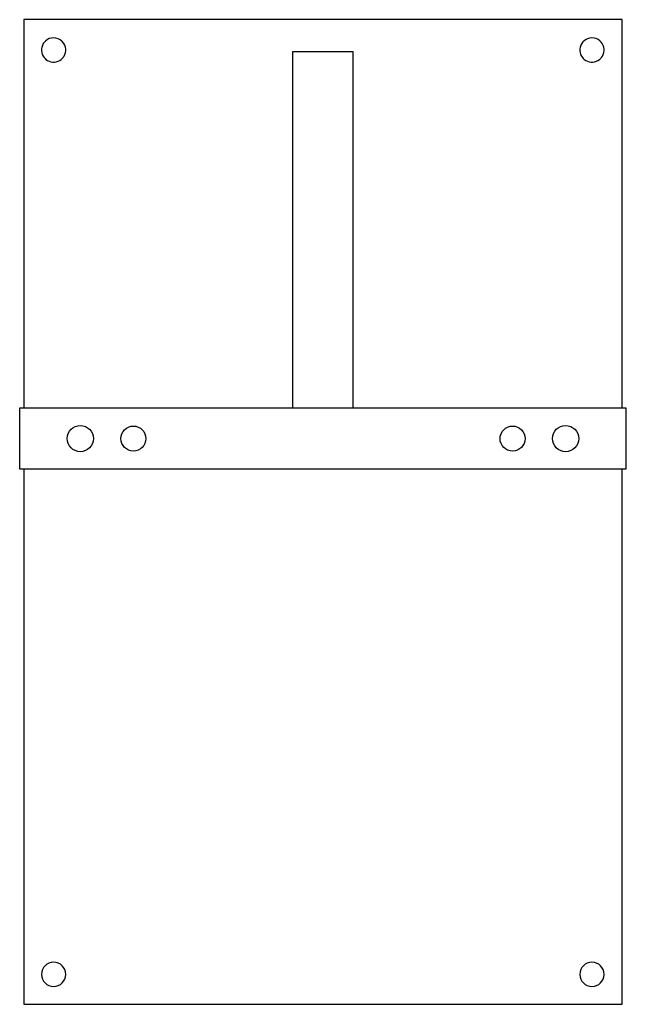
# Model space of a CAD drawing. Header units: millimetres. Extents: x 50 to 130, y -270 to -140.
import ezdxf

# ---------------------------------------------------------------- set-up
doc = ezdxf.new("R2010")
doc.units = ezdxf.units.MM

msp = doc.modelspace()

# ---------------------------------------------------------------- linework, layer by layer
at = {"color": 7, "linetype": 'Continuous', "lineweight": 25}
for p, q in [((129.54, -140.05), (50.61, -140.05)), ((50.61, -140.05), (50.61, -191.31)), ((129.54, -191.31), (129.54, -140.05)), ((86.07, -144.31), (86.07, -191.31)), ((94.07, -144.31), (86.07, -144.31)), ((94.07, -191.31), (94.07, -144.31)), ((50.07, -191.31), (50.07, -199.31)), ((130.07, -191.31), (50.07, -191.31)), ((130.07, -199.31), (130.07, -191.31)), ((50.07, -199.31), (130.07, -199.31)), ((50.61, -199.31), (50.61, -269.94)), ((129.54, -269.94), (129.54, -199.31)), ((50.61, -269.94), (129.54, -269.94))]:
    msp.add_line(p, q, dxfattribs=at)
for centre, radius in [((58.07, -195.31), 1.73), ((65.07, -195.31), 1.65), ((115.07, -195.31), 1.65), ((122.07, -195.31), 1.73)]:
    msp.add_circle(centre, radius, dxfattribs=at)
for centre, start, end in [((54.55, -144.05), 131.0204, 139.387), ((54.55, -144.05), 41.7989, 47.7506), ((125.54, -144.05), 132.2494, 138.2011), ((125.54, -144.05), 40.613, 48.9796), ((54.55, -144.05), 176.7015, 183.5025), ((54.55, -144.05), 356.5991, 3.2918), ((125.54, -144.05), 176.7082, 183.5025), ((125.54, -144.05), 356.5919, 3.2985), ((54.55, -144.05), 218.9265, 230.872), ((54.55, -144.05), 309.3162, 320.7315), ((125.54, -144.05), 218.9265, 230.872), ((125.54, -144.05), 308.5637, 321.4363), ((54.55, -144.05), 266.603, 273.3969), ((125.54, -144.05), 266.603, 273.4081)]:
    msp.add_arc(centre, 1.6, start, end, dxfattribs=at)
for points in [[(54.55, -142.45), (54.14, -142.45), (53.78, -142.6), (53.5, -142.84)], [(55.62, -142.87), (55.34, -142.61), (54.96, -142.45), (54.55, -142.45)], [(125.54, -142.45), (125.13, -142.45), (124.75, -142.61), (124.47, -142.87)], [(126.59, -142.84), (126.31, -142.6), (125.94, -142.45), (125.54, -142.45)], [(53.33, -143.01), (53.11, -143.27), (52.97, -143.6), (52.95, -143.96)], [(52.95, -144.15), (52.97, -144.49), (53.1, -144.8), (53.3, -145.05)], [(56.14, -143.96), (56.12, -143.58), (55.97, -143.24), (55.74, -142.98)], [(55.78, -145.06), (55.99, -144.81), (56.12, -144.49), (56.14, -144.14)], [(124.35, -142.98), (124.11, -143.24), (123.97, -143.58), (123.94, -143.96)], [(123.94, -144.15), (123.97, -144.49), (124.09, -144.8), (124.3, -145.05)], [(127.14, -143.96), (127.12, -143.6), (126.98, -143.27), (126.75, -143.01)], [(126.79, -145.05), (126.99, -144.8), (127.12, -144.48), (127.14, -144.14)], [(53.54, -145.29), (53.79, -145.49), (54.11, -145.62), (54.45, -145.64)], [(54.64, -145.64), (54.99, -145.62), (55.31, -145.49), (55.56, -145.29)], [(124.53, -145.29), (124.78, -145.49), (125.1, -145.62), (125.45, -145.64)], [(125.64, -145.64), (125.98, -145.62), (126.29, -145.5), (126.54, -145.3)], [(54.55, -264.39), (53.66, -264.39), (52.95, -265.11), (52.95, -265.99)], [(56.14, -265.99), (56.14, -265.11), (55.43, -264.39), (54.55, -264.39)], [(125.54, -264.39), (124.66, -264.39), (123.94, -265.11), (123.94, -265.99)], [(127.14, -265.99), (127.14, -265.11), (126.42, -264.39), (125.54, -264.39)], [(52.95, -265.99), (52.95, -266.87), (53.66, -267.59), (54.55, -267.59)], [(54.55, -267.59), (55.43, -267.59), (56.14, -266.87), (56.14, -265.99)], [(123.94, -265.99), (123.94, -266.87), (124.66, -267.59), (125.54, -267.59)], [(125.54, -267.59), (126.42, -267.59), (127.14, -266.87), (127.14, -265.99)]]:
    msp.add_open_spline(points, degree=3, dxfattribs=at)

doc.saveas('drawing.dxf')
